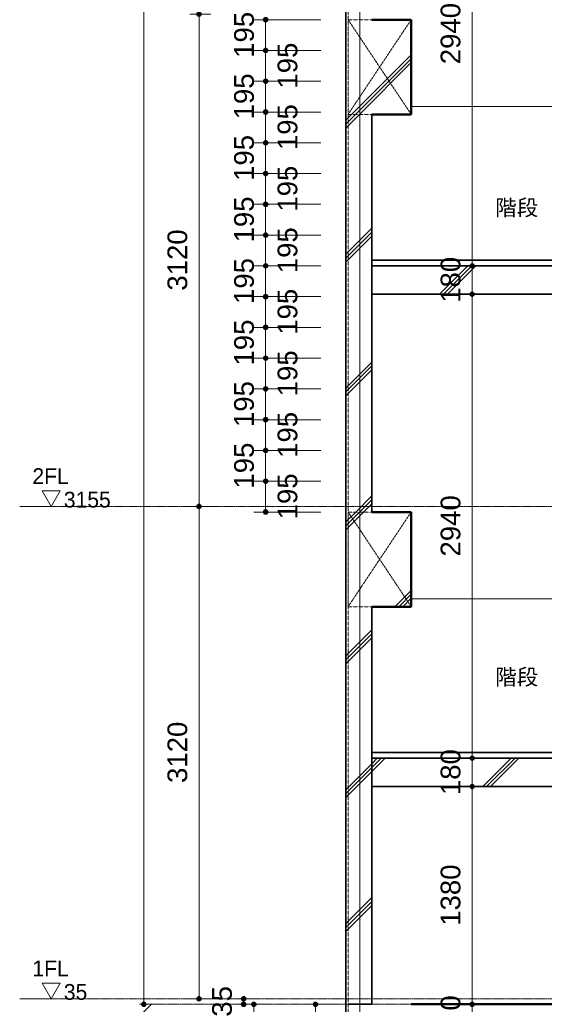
# Model space of a CAD drawing. Header units: millimetres. Extents: x -6159 to 97970, y -8550 to 14941.
# Tile 21 of 37: x 35156 to 38482, y 0 to 6240. Entities that reach past the tile are written whole.
import ezdxf

# ---------------------------------------------------------------- set-up
doc = ezdxf.new("R2010")
doc.units = ezdxf.units.MM
for name, pattern in [('1TS06', [31.5, 30, -0.75, 0, -0.75]), ('HA02', [2.25, 1.5, -0.75]), ('中心線', [13, 10, -1, 1, -1])]:
    doc.linetypes.add(name, pattern=pattern)
for name, color, linetype, lineweight in [('A-ANNO-DIMS', 211, 'Continuous', 9), ('A-ANNO-DIMS-50', 211, 'Continuous', 9), ('A-AREA-IDEN', 2, 'Continuous', 9), ('A-DETL-HDLN', 90, 'HA02', 18), ('A-FLOR', 192, 'Continuous', 18), ('A-FLOR-LEVL', 51, 'Continuous', 9), ('A-WALL', 113, 'Continuous', 18), ('A-WALL-PATT', 111, 'Continuous', 35), ('S-BEAM', 12, 'Continuous', 18), ('S-GRID', 1, 'Continuous', 9), ('S-STRS', 31, 'Continuous', 18)]:
    doc.layers.add(name, color=color, linetype=linetype, lineweight=lineweight)
doc.styles.add('Arial', font='arial.ttf', dxfattribs={"height": 125})
doc.styles.add('MS UI Gothic', font='MS UI Gothic.ttf', dxfattribs={"height": 100})
doc.dimstyles.new('点線_-_2_5_mm', dxfattribs={"dimscale": 304.8, "dimtxt": 127.532425, "dimasz": 0.328084, "dimexe": 0.246063, "dimexo": 0.246063, "dimgap": 0.123031, "dimtad": 1, "dimdec": 1, "dimrnd": 0.1, "dimdsep": 46, "dimtxsty": 'Arial', "dimblk1": 'DOTSMALL', "dimblk2": 'DOTSMALL', "dimsah": 1, "dimcen": 0.09, "dimazin": 0, "dimtfac": 1, "dimtdec": 4, "dimtix": 1, "dimtmove": 0, "dimatfit": 3, "dimfxl": 1, "dimtvp": 1, "dimtolj": 1, "dimtzin": 0, "dimarcsym": 2})
doc.dimstyles.new('点線_-_2_5_mm_2_1', dxfattribs={"dimscale": 304.8, "dimtxt": 127.532425, "dimasz": 0.328084, "dimexe": 0.246063, "dimexo": 0.0625, "dimgap": 0.123031, "dimtad": 1, "dimdec": 1, "dimrnd": 0.1, "dimdsep": 46, "dimtxsty": 'Arial', "dimblk1": 'DOTSMALL', "dimblk2": 'DOTSMALL', "dimsah": 1, "dimcen": 0.09, "dimazin": 0, "dimtfac": 1, "dimtdec": 4, "dimtix": 1, "dimtmove": 0, "dimatfit": 3, "dimfxl": 1.148294, "dimfxlon": 1, "dimtvp": 1, "dimtolj": 1, "dimtzin": 0, "dimarcsym": 2})
doc.dimstyles.new('点線_-_2_5_mm_2_2', dxfattribs={"dimscale": 304.8, "dimtxt": 127.532425, "dimasz": 0.328084, "dimexe": 0.246063, "dimexo": 0.0625, "dimgap": 0.123031, "dimtad": 1, "dimdec": 1, "dimrnd": 0.1, "dimdsep": 46, "dimtxsty": 'Arial', "dimblk1": 'DOTSMALL', "dimblk2": 'DOTSMALL', "dimsah": 1, "dimcen": 0.09, "dimazin": 0, "dimtfac": 1, "dimtdec": 4, "dimtix": 1, "dimtmove": 2, "dimatfit": 3, "dimfxl": 1.148294, "dimfxlon": 1, "dimtvp": 1, "dimtolj": 1, "dimtzin": 0, "dimarcsym": 2})
pattern_1 = [(45, (42641.66, 5905), (-424.264, 424.264), []), (45, (42666.66, 5905), (-424.264, 424.264), []), (45, (42616.66, 5905), (-424.264, 424.264), [])]

# ---------------------------------------------------------------- blocks, each defined once
blk = doc.blocks.new('レベル - レベル記号 - 白-91254-断面図 A')
at = {"layer": 'A-FLOR-LEVL'}
for p, q in [((-5664.2, 35), (-5721.9, 135)), ((-5606.5, 135), (-5721.9, 135)), ((-5664.2, 35), (-5606.5, 135)), ((-5864.2, 35), (-5664.2, 35))]:
    blk.add_line(p, q, dxfattribs=at)
blk = doc.blocks.new('DIMBLOCK192-断面図 A')
at = {"layer": 'A-ANNO-DIMS-50', "lineweight": 35}
h = blk.add_hatch(color=256, dxfattribs=at)
edge = h.paths.add_edge_path()
edge.add_arc((36575.6, 35), 12.5, 0, 360)
h = blk.add_hatch(color=256, dxfattribs=at)
edge = h.paths.add_edge_path()
edge.add_arc((36575.6, 0), 12.5, 0, 360)
at = {"layer": 'A-ANNO-DIMS-50'}
for p, q in [((36575.6, 35), (36518.3, 35)), ((36575.6, 0), (36518.3, 0)), ((36575.6, 35), (36575.6, 0)), ((36575.6, 35), (36650.6, 35)), ((36575.6, 0), (36650.6, 0))]:
    blk.add_line(p, q, dxfattribs=at)
at = {"layer": 'A-ANNO-DIMS-50', "lineweight": 35}
for centre in [(36575.6, 35), (36575.6, 0)]:
    blk.add_circle(centre, 12.5, dxfattribs=at)
at = {"layer": 'A-ANNO-DIMS-50', "color": 0, "insert": (36375.9, -78.6), "char_height": 125, "width": 230.736, "attachment_point": 1, "rotation": 90, "line_spacing_factor": 0.941778, "style": 'Arial'}
blk.add_mtext('35', dxfattribs=at)
blk = doc.blocks.new('_DotSmall')
at = {"color": 0, "linetype": 'ByBlock', "const_width": 0.5}
blk.add_lwpolyline([(-0.0625, 0, 1), (0.0625, 0, 1)], format="xyb", close=True, dxfattribs=at)
blk = doc.blocks.new('DIMBLOCK196-断面図 A')
at = {"layer": 'A-ANNO-DIMS-50', "lineweight": 35}
h = blk.add_hatch(color=256, dxfattribs=at)
edge = h.paths.add_edge_path()
edge.add_arc((36292.7, 6275), 12.5, 0, 360)
h = blk.add_hatch(color=256, dxfattribs=at)
edge = h.paths.add_edge_path()
edge.add_arc((36292.7, 3155), 12.5, 0, 360)
at = {"layer": 'A-ANNO-DIMS-50'}
for p, q in [((36292.7, 6275), (36235.4, 6275)), ((36292.7, 6275), (36292.7, 3155)), ((36292.7, 6275), (36367.7, 6275)), ((36292.7, 3155), (36235.4, 3155)), ((36292.7, 3155), (36367.7, 3155))]:
    blk.add_line(p, q, dxfattribs=at)
at = {"layer": 'A-ANNO-DIMS-50', "lineweight": 35}
for centre in [(36292.7, 6275), (36292.7, 3155)]:
    blk.add_circle(centre, 12.5, dxfattribs=at)
at = {"layer": 'A-ANNO-DIMS-50', "color": 0, "insert": (36092.9, 4522.7), "char_height": 125, "width": 461.471, "attachment_point": 1, "rotation": 90, "line_spacing_factor": 0.941778, "style": 'Arial'}
blk.add_mtext('3120', dxfattribs=at)
blk = doc.blocks.new('DIMBLOCK197-断面図 A')
at = {"layer": 'A-ANNO-DIMS-50', "lineweight": 35}
h = blk.add_hatch(color=256, dxfattribs=at)
edge = h.paths.add_edge_path()
edge.add_arc((36292.7, 3155), 12.5, 0, 360)
h = blk.add_hatch(color=256, dxfattribs=at)
edge = h.paths.add_edge_path()
edge.add_arc((36292.7, 35), 12.5, 0, 360)
at = {"layer": 'A-ANNO-DIMS-50'}
for p, q in [((36292.7, 3155), (36235.4, 3155)), ((36292.7, 3155), (36292.7, 35)), ((36292.7, 3155), (36367.7, 3155)), ((36292.7, 35), (36235.4, 35)), ((36292.7, 35), (36367.7, 35))]:
    blk.add_line(p, q, dxfattribs=at)
at = {"layer": 'A-ANNO-DIMS-50', "lineweight": 35}
for centre in [(36292.7, 3155), (36292.7, 35)]:
    blk.add_circle(centre, 12.5, dxfattribs=at)
at = {"layer": 'A-ANNO-DIMS-50', "color": 0, "insert": (36092.9, 1402.7), "char_height": 125, "width": 461.471, "attachment_point": 1, "rotation": 90, "line_spacing_factor": 0.941778, "style": 'Arial'}
blk.add_mtext('3120', dxfattribs=at)
blk = doc.blocks.new('DIMBLOCK199-断面図 A')
at = {"layer": 'A-ANNO-DIMS-50', "lineweight": 35}
h = blk.add_hatch(color=256, dxfattribs=at)
edge = h.paths.add_edge_path()
edge.add_arc((35942.7, 13210), 12.5, 0, 360)
h = blk.add_hatch(color=256, dxfattribs=at)
edge = h.paths.add_edge_path()
edge.add_arc((35942.7, 0), 12.5, 0, 360)
at = {"layer": 'A-ANNO-DIMS-50'}
for p, q in [((35942.7, 13210), (35885.4, 13210)), ((35942.7, 13210), (35942.7, 0)), ((35942.7, 13210), (36017.7, 13210)), ((35942.7, 0), (35915.7, 0)), ((35942.7, 0), (36017.7, 0))]:
    blk.add_line(p, q, dxfattribs=at)
at = {"layer": 'A-ANNO-DIMS-50', "lineweight": 35}
for centre in [(35942.7, 13210), (35942.7, 0)]:
    blk.add_circle(centre, 12.5, dxfattribs=at)
at = {"layer": 'A-ANNO-DIMS-50', "color": 0, "insert": (35742.9, 6364.7), "char_height": 125, "width": 576.839, "attachment_point": 1, "rotation": 90, "line_spacing_factor": 0.941778, "style": 'Arial'}
blk.add_mtext('13210', dxfattribs=at)
blk = doc.blocks.new('DIMBLOCK203-断面図 A')
at = {"layer": 'A-ANNO-DIMS-50', "lineweight": 35}
h = blk.add_hatch(color=256, dxfattribs=at)
edge = h.paths.add_edge_path()
edge.add_arc((37031.8, 0), 12.5, 0, 360)
h = blk.add_hatch(color=256, dxfattribs=at)
edge = h.paths.add_edge_path()
edge.add_arc((37031.8, -1400), 12.5, 0, 360)
at = {"layer": 'A-ANNO-DIMS-50'}
for p, q in [((37031.8, 0), (36956.8, 0)), ((37031.8, 0), (37031.8, -1400)), ((37031.8, 0), (37163.2, 0)), ((37031.8, -1400), (36956.8, -1400)), ((37031.8, -1400), (37163.2, -1400))]:
    blk.add_line(p, q, dxfattribs=at)
at = {"layer": 'A-ANNO-DIMS-50', "lineweight": 35}
for centre in [(37031.8, 0), (37031.8, -1400)]:
    blk.add_circle(centre, 12.5, dxfattribs=at)
at = {"layer": 'A-ANNO-DIMS-50', "color": 0, "insert": (36832, -892.3), "char_height": 125, "width": 461.471, "attachment_point": 1, "rotation": 90, "line_spacing_factor": 0.941778, "style": 'Arial'}
blk.add_mtext('1400', dxfattribs=at)
blk = doc.blocks.new('DIMBLOCK205-断面図 A')
at = {"layer": 'A-ANNO-DIMS-50', "lineweight": 35}
h = blk.add_hatch(color=256, dxfattribs=at)
edge = h.paths.add_edge_path()
edge.add_arc((36640.9, 0), 12.5, 0, 360)
h = blk.add_hatch(color=256, dxfattribs=at)
edge = h.paths.add_edge_path()
edge.add_arc((36640.9, -1000), 12.5, 0, 360)
at = {"layer": 'A-ANNO-DIMS-50'}
for p, q in [((36640.9, 0), (36583.6, 0)), ((36640.9, 0), (36640.9, -1000)), ((36640.9, 0), (36715.9, 0)), ((36640.9, -1000), (36565.9, -1000)), ((36640.9, -1000), (36713.2, -1000))]:
    blk.add_line(p, q, dxfattribs=at)
at = {"layer": 'A-ANNO-DIMS-50', "lineweight": 35}
for centre in [(36640.9, 0), (36640.9, -1000)]:
    blk.add_circle(centre, 12.5, dxfattribs=at)
at = {"layer": 'A-ANNO-DIMS-50', "color": 0, "insert": (36441.1, -692.3), "char_height": 125, "width": 461.471, "attachment_point": 1, "rotation": 90, "line_spacing_factor": 0.941778, "style": 'Arial'}
blk.add_mtext('1000', dxfattribs=at)
blk = doc.blocks.new('DIMBLOCK211-断面図 A')
at = {"layer": 'A-ANNO-DIMS-50', "lineweight": 35}
h = blk.add_hatch(color=256, dxfattribs=at)
edge = h.paths.add_edge_path()
edge.add_arc((38024.6, 7620), 12.5, 0, 360)
h = blk.add_hatch(color=256, dxfattribs=at)
edge = h.paths.add_edge_path()
edge.add_arc((38024.6, 4680), 12.5, 0, 360)
at = {"layer": 'A-ANNO-DIMS-50'}
for p, q in [((38024.6, 7620), (37967.3, 7620)), ((38024.6, 7620), (38024.6, 4680)), ((38024.6, 7620), (38099.6, 7620)), ((38024.6, 4680), (37967.3, 4680)), ((38024.6, 4680), (38099.6, 4680))]:
    blk.add_line(p, q, dxfattribs=at)
at = {"layer": 'A-ANNO-DIMS-50', "lineweight": 35}
for centre in [(38024.6, 7620), (38024.6, 4680)]:
    blk.add_circle(centre, 12.5, dxfattribs=at)
at = {"layer": 'A-ANNO-DIMS-50', "color": 0, "insert": (37824.8, 5957.7), "char_height": 125, "width": 461.471, "attachment_point": 1, "rotation": 90, "line_spacing_factor": 0.941778, "style": 'Arial'}
blk.add_mtext('2940', dxfattribs=at)
blk = doc.blocks.new('DIMBLOCK212-断面図 A')
at = {"layer": 'A-ANNO-DIMS-50', "lineweight": 35}
h = blk.add_hatch(color=256, dxfattribs=at)
edge = h.paths.add_edge_path()
edge.add_arc((38024.6, 4680), 12.5, 0, 360)
h = blk.add_hatch(color=256, dxfattribs=at)
edge = h.paths.add_edge_path()
edge.add_arc((38024.6, 4500), 12.5, 0, 360)
at = {"layer": 'A-ANNO-DIMS-50'}
for p, q in [((38024.6, 4680), (37967.3, 4680)), ((38024.6, 4680), (38024.6, 4500)), ((38024.6, 4680), (38099.6, 4680)), ((38024.6, 4500), (37967.3, 4500)), ((38024.6, 4500), (38099.6, 4500))]:
    blk.add_line(p, q, dxfattribs=at)
at = {"layer": 'A-ANNO-DIMS-50', "lineweight": 35}
for centre in [(38024.6, 4680), (38024.6, 4500)]:
    blk.add_circle(centre, 12.5, dxfattribs=at)
at = {"layer": 'A-ANNO-DIMS-50', "color": 0, "insert": (37824.8, 4445.8), "char_height": 125, "width": 346.103, "attachment_point": 1, "rotation": 90, "line_spacing_factor": 0.941778, "style": 'Arial'}
blk.add_mtext('180', dxfattribs=at)
blk = doc.blocks.new('DIMBLOCK213-断面図 A')
at = {"layer": 'A-ANNO-DIMS-50', "lineweight": 35}
h = blk.add_hatch(color=256, dxfattribs=at)
edge = h.paths.add_edge_path()
edge.add_arc((38024.6, 4500), 12.5, 0, 360)
h = blk.add_hatch(color=256, dxfattribs=at)
edge = h.paths.add_edge_path()
edge.add_arc((38024.6, 1560), 12.5, 0, 360)
at = {"layer": 'A-ANNO-DIMS-50'}
for p, q in [((38024.6, 4500), (37967.3, 4500)), ((38024.6, 4500), (38024.6, 1560)), ((38024.6, 4500), (38099.6, 4500)), ((38024.6, 1560), (37967.3, 1560)), ((38024.6, 1560), (38099.6, 1560))]:
    blk.add_line(p, q, dxfattribs=at)
at = {"layer": 'A-ANNO-DIMS-50', "lineweight": 35}
for centre in [(38024.6, 4500), (38024.6, 1560)]:
    blk.add_circle(centre, 12.5, dxfattribs=at)
at = {"layer": 'A-ANNO-DIMS-50', "color": 0, "insert": (37824.8, 2837.7), "char_height": 125, "width": 461.471, "attachment_point": 1, "rotation": 90, "line_spacing_factor": 0.941778, "style": 'Arial'}
blk.add_mtext('2940', dxfattribs=at)
blk = doc.blocks.new('DIMBLOCK214-断面図 A')
at = {"layer": 'A-ANNO-DIMS-50', "lineweight": 35}
h = blk.add_hatch(color=256, dxfattribs=at)
edge = h.paths.add_edge_path()
edge.add_arc((38024.6, 1560), 12.5, 0, 360)
h = blk.add_hatch(color=256, dxfattribs=at)
edge = h.paths.add_edge_path()
edge.add_arc((38024.6, 1380), 12.5, 0, 360)
at = {"layer": 'A-ANNO-DIMS-50'}
for p, q in [((38024.6, 1560), (37967.3, 1560)), ((38024.6, 1560), (38024.6, 1380)), ((38024.6, 1560), (38099.6, 1560)), ((38024.6, 1380), (37967.3, 1380)), ((38024.6, 1380), (38099.6, 1380))]:
    blk.add_line(p, q, dxfattribs=at)
at = {"layer": 'A-ANNO-DIMS-50', "lineweight": 35}
for centre in [(38024.6, 1560), (38024.6, 1380)]:
    blk.add_circle(centre, 12.5, dxfattribs=at)
at = {"layer": 'A-ANNO-DIMS-50', "color": 0, "insert": (37824.8, 1325.8), "char_height": 125, "width": 346.103, "attachment_point": 1, "rotation": 90, "line_spacing_factor": 0.941778, "style": 'Arial'}
blk.add_mtext('180', dxfattribs=at)
blk = doc.blocks.new('DIMBLOCK215-断面図 A')
at = {"layer": 'A-ANNO-DIMS-50', "lineweight": 35}
h = blk.add_hatch(color=256, dxfattribs=at)
edge = h.paths.add_edge_path()
edge.add_arc((38024.6, 1380), 12.5, 0, 360)
h = blk.add_hatch(color=256, dxfattribs=at)
edge = h.paths.add_edge_path()
edge.add_arc((38024.6, 0), 12.5, 0, 360)
at = {"layer": 'A-ANNO-DIMS-50'}
for p, q in [((38024.6, 1380), (37967.3, 1380)), ((38024.6, 1380), (38024.6, 0)), ((38024.6, 1380), (38099.6, 1380)), ((38024.6, 0), (37967.3, 0)), ((38024.6, 0), (38099.6, 0))]:
    blk.add_line(p, q, dxfattribs=at)
at = {"layer": 'A-ANNO-DIMS-50', "lineweight": 35}
for centre in [(38024.6, 1380), (38024.6, 0)]:
    blk.add_circle(centre, 12.5, dxfattribs=at)
at = {"layer": 'A-ANNO-DIMS-50', "color": 0, "insert": (37824.8, 497.7), "char_height": 125, "width": 461.471, "attachment_point": 1, "rotation": 90, "line_spacing_factor": 0.941778, "style": 'Arial'}
blk.add_mtext('1380', dxfattribs=at)
blk = doc.blocks.new('DIMBLOCK216-断面図 A')
at = {"layer": 'A-ANNO-DIMS-50', "lineweight": 35}
h = blk.add_hatch(color=256, dxfattribs=at)
edge = h.paths.add_edge_path()
edge.add_arc((38024.6, 0), 12.5, 0, 360)
h = blk.add_hatch(color=256, dxfattribs=at)
edge = h.paths.add_edge_path()
edge.add_arc((38024.6, -180), 12.5, 0, 360)
at = {"layer": 'A-ANNO-DIMS-50'}
for p, q in [((38024.6, 0), (37967.3, 0)), ((38024.6, 0), (38024.6, -180)), ((38024.6, 0), (38099.6, 0)), ((38024.6, -180), (37967.3, -180)), ((38024.6, -180), (38099.6, -180))]:
    blk.add_line(p, q, dxfattribs=at)
at = {"layer": 'A-ANNO-DIMS-50', "lineweight": 35}
for centre in [(38024.6, 0), (38024.6, -180)]:
    blk.add_circle(centre, 12.5, dxfattribs=at)
at = {"layer": 'A-ANNO-DIMS-50', "color": 0, "insert": (37824.8, -234.2), "char_height": 125, "width": 346.103, "attachment_point": 1, "rotation": 90, "line_spacing_factor": 0.941778, "style": 'Arial'}
blk.add_mtext('180', dxfattribs=at)
blk = doc.blocks.new('DIMBLOCK248-断面図 A')
at = {"layer": 'A-ANNO-DIMS-50', "lineweight": 35}
h = blk.add_hatch(color=256, dxfattribs=at)
edge = h.paths.add_edge_path()
edge.add_arc((36715.2, 6240), 12.5, 0, 360)
h = blk.add_hatch(color=256, dxfattribs=at)
edge = h.paths.add_edge_path()
edge.add_arc((36715.2, 6045), 12.5, 0, 360)
at = {"layer": 'A-ANNO-DIMS-50'}
for p, q in [((36715.2, 6240), (36640.2, 6240)), ((36715.2, 6240), (36715.2, 6045)), ((36715.2, 6240), (37065.2, 6240)), ((36715.2, 6045), (36640.2, 6045)), ((36715.2, 6045), (37065.2, 6045))]:
    blk.add_line(p, q, dxfattribs=at)
at = {"layer": 'A-ANNO-DIMS-50', "lineweight": 35}
for centre in [(36715.2, 6240), (36715.2, 6045)]:
    blk.add_circle(centre, 12.5, dxfattribs=at)
at = {"layer": 'A-ANNO-DIMS-50', "color": 0, "insert": (36515.4, 5998.3), "char_height": 125, "width": 346.103, "attachment_point": 1, "rotation": 90, "line_spacing_factor": 0.941778, "style": 'Arial'}
blk.add_mtext('195', dxfattribs=at)
blk = doc.blocks.new('DIMBLOCK249-断面図 A')
at = {"layer": 'A-ANNO-DIMS-50', "lineweight": 35}
h = blk.add_hatch(color=256, dxfattribs=at)
edge = h.paths.add_edge_path()
edge.add_arc((36715.2, 6045), 12.5, 0, 360)
h = blk.add_hatch(color=256, dxfattribs=at)
edge = h.paths.add_edge_path()
edge.add_arc((36715.2, 5850), 12.5, 0, 360)
at = {"layer": 'A-ANNO-DIMS-50'}
for p, q in [((36715.2, 6045), (36640.2, 6045)), ((36715.2, 6045), (36715.2, 5850)), ((36715.2, 6045), (37065.2, 6045)), ((36715.2, 5850), (36640.2, 5850)), ((36715.2, 5850), (37065.2, 5850))]:
    blk.add_line(p, q, dxfattribs=at)
at = {"layer": 'A-ANNO-DIMS-50', "lineweight": 35}
for centre in [(36715.2, 6045), (36715.2, 5850)]:
    blk.add_circle(centre, 12.5, dxfattribs=at)
at = {"layer": 'A-ANNO-DIMS-50', "color": 0, "insert": (36791.1, 5803.3), "char_height": 125, "width": 346.103, "attachment_point": 1, "rotation": 90, "line_spacing_factor": 0.941778, "style": 'Arial'}
blk.add_mtext('195', dxfattribs=at)
blk = doc.blocks.new('DIMBLOCK250-断面図 A')
at = {"layer": 'A-ANNO-DIMS-50', "lineweight": 35}
h = blk.add_hatch(color=256, dxfattribs=at)
edge = h.paths.add_edge_path()
edge.add_arc((36715.2, 5850), 12.5, 0, 360)
h = blk.add_hatch(color=256, dxfattribs=at)
edge = h.paths.add_edge_path()
edge.add_arc((36715.2, 5655), 12.5, 0, 360)
at = {"layer": 'A-ANNO-DIMS-50'}
for p, q in [((36715.2, 5850), (36640.2, 5850)), ((36715.2, 5850), (36715.2, 5655)), ((36715.2, 5850), (37065.2, 5850)), ((36715.2, 5655), (36640.2, 5655)), ((36715.2, 5655), (37065.2, 5655))]:
    blk.add_line(p, q, dxfattribs=at)
at = {"layer": 'A-ANNO-DIMS-50', "lineweight": 35}
for centre in [(36715.2, 5850), (36715.2, 5655)]:
    blk.add_circle(centre, 12.5, dxfattribs=at)
at = {"layer": 'A-ANNO-DIMS-50', "color": 0, "insert": (36515.4, 5608.3), "char_height": 125, "width": 346.103, "attachment_point": 1, "rotation": 90, "line_spacing_factor": 0.941778, "style": 'Arial'}
blk.add_mtext('195', dxfattribs=at)
blk = doc.blocks.new('DIMBLOCK251-断面図 A')
at = {"layer": 'A-ANNO-DIMS-50', "lineweight": 35}
h = blk.add_hatch(color=256, dxfattribs=at)
edge = h.paths.add_edge_path()
edge.add_arc((36715.2, 5655), 12.5, 0, 360)
h = blk.add_hatch(color=256, dxfattribs=at)
edge = h.paths.add_edge_path()
edge.add_arc((36715.2, 5460), 12.5, 0, 360)
at = {"layer": 'A-ANNO-DIMS-50'}
for p, q in [((36715.2, 5655), (36640.2, 5655)), ((36715.2, 5655), (36715.2, 5460)), ((36715.2, 5655), (37065.2, 5655)), ((36715.2, 5460), (36640.2, 5460)), ((36715.2, 5460), (37065.2, 5460))]:
    blk.add_line(p, q, dxfattribs=at)
at = {"layer": 'A-ANNO-DIMS-50', "lineweight": 35}
for centre in [(36715.2, 5655), (36715.2, 5460)]:
    blk.add_circle(centre, 12.5, dxfattribs=at)
at = {"layer": 'A-ANNO-DIMS-50', "color": 0, "insert": (36791.1, 5413.3), "char_height": 125, "width": 346.103, "attachment_point": 1, "rotation": 90, "line_spacing_factor": 0.941778, "style": 'Arial'}
blk.add_mtext('195', dxfattribs=at)
blk = doc.blocks.new('DIMBLOCK252-断面図 A')
at = {"layer": 'A-ANNO-DIMS-50', "lineweight": 35}
h = blk.add_hatch(color=256, dxfattribs=at)
edge = h.paths.add_edge_path()
edge.add_arc((36715.2, 5460), 12.5, 0, 360)
h = blk.add_hatch(color=256, dxfattribs=at)
edge = h.paths.add_edge_path()
edge.add_arc((36715.2, 5265), 12.5, 0, 360)
at = {"layer": 'A-ANNO-DIMS-50'}
for p, q in [((36715.2, 5460), (36640.2, 5460)), ((36715.2, 5460), (36715.2, 5265)), ((36715.2, 5460), (37065.2, 5460)), ((36715.2, 5265), (36640.2, 5265)), ((36715.2, 5265), (37065.2, 5265))]:
    blk.add_line(p, q, dxfattribs=at)
at = {"layer": 'A-ANNO-DIMS-50', "lineweight": 35}
for centre in [(36715.2, 5460), (36715.2, 5265)]:
    blk.add_circle(centre, 12.5, dxfattribs=at)
at = {"layer": 'A-ANNO-DIMS-50', "color": 0, "insert": (36515.4, 5218.3), "char_height": 125, "width": 346.103, "attachment_point": 1, "rotation": 90, "line_spacing_factor": 0.941778, "style": 'Arial'}
blk.add_mtext('195', dxfattribs=at)
blk = doc.blocks.new('DIMBLOCK253-断面図 A')
at = {"layer": 'A-ANNO-DIMS-50', "lineweight": 35}
h = blk.add_hatch(color=256, dxfattribs=at)
edge = h.paths.add_edge_path()
edge.add_arc((36715.2, 5265), 12.5, 0, 360)
h = blk.add_hatch(color=256, dxfattribs=at)
edge = h.paths.add_edge_path()
edge.add_arc((36715.2, 5070), 12.5, 0, 360)
at = {"layer": 'A-ANNO-DIMS-50'}
for p, q in [((36715.2, 5265), (36640.2, 5265)), ((36715.2, 5265), (36715.2, 5070)), ((36715.2, 5265), (37065.2, 5265)), ((36715.2, 5070), (36640.2, 5070)), ((36715.2, 5070), (37065.2, 5070))]:
    blk.add_line(p, q, dxfattribs=at)
at = {"layer": 'A-ANNO-DIMS-50', "lineweight": 35}
for centre in [(36715.2, 5265), (36715.2, 5070)]:
    blk.add_circle(centre, 12.5, dxfattribs=at)
at = {"layer": 'A-ANNO-DIMS-50', "color": 0, "insert": (36791.1, 5023.3), "char_height": 125, "width": 346.103, "attachment_point": 1, "rotation": 90, "line_spacing_factor": 0.941778, "style": 'Arial'}
blk.add_mtext('195', dxfattribs=at)
blk = doc.blocks.new('DIMBLOCK254-断面図 A')
at = {"layer": 'A-ANNO-DIMS-50', "lineweight": 35}
h = blk.add_hatch(color=256, dxfattribs=at)
edge = h.paths.add_edge_path()
edge.add_arc((36715.2, 5070), 12.5, 0, 360)
h = blk.add_hatch(color=256, dxfattribs=at)
edge = h.paths.add_edge_path()
edge.add_arc((36715.2, 4875), 12.5, 0, 360)
at = {"layer": 'A-ANNO-DIMS-50'}
for p, q in [((36715.2, 5070), (36640.2, 5070)), ((36715.2, 5070), (36715.2, 4875)), ((36715.2, 5070), (37065.2, 5070)), ((36715.2, 4875), (36640.2, 4875)), ((36715.2, 4875), (37065.2, 4875))]:
    blk.add_line(p, q, dxfattribs=at)
at = {"layer": 'A-ANNO-DIMS-50', "lineweight": 35}
for centre in [(36715.2, 5070), (36715.2, 4875)]:
    blk.add_circle(centre, 12.5, dxfattribs=at)
at = {"layer": 'A-ANNO-DIMS-50', "color": 0, "insert": (36515.4, 4828.3), "char_height": 125, "width": 346.103, "attachment_point": 1, "rotation": 90, "line_spacing_factor": 0.941778, "style": 'Arial'}
blk.add_mtext('195', dxfattribs=at)
blk = doc.blocks.new('DIMBLOCK255-断面図 A')
at = {"layer": 'A-ANNO-DIMS-50', "lineweight": 35}
h = blk.add_hatch(color=256, dxfattribs=at)
edge = h.paths.add_edge_path()
edge.add_arc((36715.2, 4875), 12.5, 0, 360)
h = blk.add_hatch(color=256, dxfattribs=at)
edge = h.paths.add_edge_path()
edge.add_arc((36715.2, 4680), 12.5, 0, 360)
at = {"layer": 'A-ANNO-DIMS-50'}
for p, q in [((36715.2, 4875), (36640.2, 4875)), ((36715.2, 4875), (36715.2, 4680)), ((36715.2, 4875), (37065.2, 4875)), ((36715.2, 4680), (36640.2, 4680)), ((36715.2, 4680), (37065.2, 4680))]:
    blk.add_line(p, q, dxfattribs=at)
at = {"layer": 'A-ANNO-DIMS-50', "lineweight": 35}
for centre in [(36715.2, 4875), (36715.2, 4680)]:
    blk.add_circle(centre, 12.5, dxfattribs=at)
at = {"layer": 'A-ANNO-DIMS-50', "color": 0, "insert": (36791.1, 4633.3), "char_height": 125, "width": 346.103, "attachment_point": 1, "rotation": 90, "line_spacing_factor": 0.941778, "style": 'Arial'}
blk.add_mtext('195', dxfattribs=at)
blk = doc.blocks.new('DIMBLOCK256-断面図 A')
at = {"layer": 'A-ANNO-DIMS-50', "lineweight": 35}
h = blk.add_hatch(color=256, dxfattribs=at)
edge = h.paths.add_edge_path()
edge.add_arc((36715.2, 4680), 12.5, 0, 360)
h = blk.add_hatch(color=256, dxfattribs=at)
edge = h.paths.add_edge_path()
edge.add_arc((36715.2, 4485), 12.5, 0, 360)
at = {"layer": 'A-ANNO-DIMS-50'}
for p, q in [((36715.2, 4680), (36640.2, 4680)), ((36715.2, 4680), (36715.2, 4485)), ((36715.2, 4680), (37065.2, 4680)), ((36715.2, 4485), (36640.2, 4485)), ((36715.2, 4485), (37065.2, 4485))]:
    blk.add_line(p, q, dxfattribs=at)
at = {"layer": 'A-ANNO-DIMS-50', "lineweight": 35}
for centre in [(36715.2, 4680), (36715.2, 4485)]:
    blk.add_circle(centre, 12.5, dxfattribs=at)
at = {"layer": 'A-ANNO-DIMS-50', "color": 0, "insert": (36515.4, 4438.3), "char_height": 125, "width": 346.103, "attachment_point": 1, "rotation": 90, "line_spacing_factor": 0.941778, "style": 'Arial'}
blk.add_mtext('195', dxfattribs=at)
blk = doc.blocks.new('DIMBLOCK257-断面図 A')
at = {"layer": 'A-ANNO-DIMS-50', "lineweight": 35}
h = blk.add_hatch(color=256, dxfattribs=at)
edge = h.paths.add_edge_path()
edge.add_arc((36715.2, 4485), 12.5, 0, 360)
h = blk.add_hatch(color=256, dxfattribs=at)
edge = h.paths.add_edge_path()
edge.add_arc((36715.2, 4290), 12.5, 0, 360)
at = {"layer": 'A-ANNO-DIMS-50'}
for p, q in [((36715.2, 4485), (36640.2, 4485)), ((36715.2, 4485), (36715.2, 4290)), ((36715.2, 4485), (37065.2, 4485)), ((36715.2, 4290), (36640.2, 4290)), ((36715.2, 4290), (37065.2, 4290))]:
    blk.add_line(p, q, dxfattribs=at)
at = {"layer": 'A-ANNO-DIMS-50', "lineweight": 35}
for centre in [(36715.2, 4485), (36715.2, 4290)]:
    blk.add_circle(centre, 12.5, dxfattribs=at)
at = {"layer": 'A-ANNO-DIMS-50', "color": 0, "insert": (36791.1, 4243.3), "char_height": 125, "width": 346.103, "attachment_point": 1, "rotation": 90, "line_spacing_factor": 0.941778, "style": 'Arial'}
blk.add_mtext('195', dxfattribs=at)
blk = doc.blocks.new('DIMBLOCK258-断面図 A')
at = {"layer": 'A-ANNO-DIMS-50', "lineweight": 35}
h = blk.add_hatch(color=256, dxfattribs=at)
edge = h.paths.add_edge_path()
edge.add_arc((36715.2, 4290), 12.5, 0, 360)
h = blk.add_hatch(color=256, dxfattribs=at)
edge = h.paths.add_edge_path()
edge.add_arc((36715.2, 4095), 12.5, 0, 360)
at = {"layer": 'A-ANNO-DIMS-50'}
for p, q in [((36715.2, 4290), (36640.2, 4290)), ((36715.2, 4290), (36715.2, 4095)), ((36715.2, 4290), (37065.2, 4290)), ((36715.2, 4095), (36640.2, 4095)), ((36715.2, 4095), (37065.2, 4095))]:
    blk.add_line(p, q, dxfattribs=at)
at = {"layer": 'A-ANNO-DIMS-50', "lineweight": 35}
for centre in [(36715.2, 4290), (36715.2, 4095)]:
    blk.add_circle(centre, 12.5, dxfattribs=at)
at = {"layer": 'A-ANNO-DIMS-50', "color": 0, "insert": (36515.4, 4048.3), "char_height": 125, "width": 346.103, "attachment_point": 1, "rotation": 90, "line_spacing_factor": 0.941778, "style": 'Arial'}
blk.add_mtext('195', dxfattribs=at)
blk = doc.blocks.new('DIMBLOCK259-断面図 A')
at = {"layer": 'A-ANNO-DIMS-50', "lineweight": 35}
h = blk.add_hatch(color=256, dxfattribs=at)
edge = h.paths.add_edge_path()
edge.add_arc((36715.2, 4095), 12.5, 0, 360)
h = blk.add_hatch(color=256, dxfattribs=at)
edge = h.paths.add_edge_path()
edge.add_arc((36715.2, 3900), 12.5, 0, 360)
at = {"layer": 'A-ANNO-DIMS-50'}
for p, q in [((36715.2, 4095), (36640.2, 4095)), ((36715.2, 4095), (36715.2, 3900)), ((36715.2, 4095), (37065.2, 4095)), ((36715.2, 3900), (36640.2, 3900)), ((36715.2, 3900), (37065.2, 3900))]:
    blk.add_line(p, q, dxfattribs=at)
at = {"layer": 'A-ANNO-DIMS-50', "lineweight": 35}
for centre in [(36715.2, 4095), (36715.2, 3900)]:
    blk.add_circle(centre, 12.5, dxfattribs=at)
at = {"layer": 'A-ANNO-DIMS-50', "color": 0, "insert": (36791.1, 3853.3), "char_height": 125, "width": 346.103, "attachment_point": 1, "rotation": 90, "line_spacing_factor": 0.941778, "style": 'Arial'}
blk.add_mtext('195', dxfattribs=at)
blk = doc.blocks.new('DIMBLOCK260-断面図 A')
at = {"layer": 'A-ANNO-DIMS-50', "lineweight": 35}
h = blk.add_hatch(color=256, dxfattribs=at)
edge = h.paths.add_edge_path()
edge.add_arc((36715.2, 3900), 12.5, 0, 360)
h = blk.add_hatch(color=256, dxfattribs=at)
edge = h.paths.add_edge_path()
edge.add_arc((36715.2, 3705), 12.5, 0, 360)
at = {"layer": 'A-ANNO-DIMS-50'}
for p, q in [((36715.2, 3900), (36640.2, 3900)), ((36715.2, 3900), (36715.2, 3705)), ((36715.2, 3900), (37065.2, 3900)), ((36715.2, 3705), (36640.2, 3705)), ((36715.2, 3705), (37065.2, 3705))]:
    blk.add_line(p, q, dxfattribs=at)
at = {"layer": 'A-ANNO-DIMS-50', "lineweight": 35}
for centre in [(36715.2, 3900), (36715.2, 3705)]:
    blk.add_circle(centre, 12.5, dxfattribs=at)
at = {"layer": 'A-ANNO-DIMS-50', "color": 0, "insert": (36515.4, 3658.3), "char_height": 125, "width": 346.103, "attachment_point": 1, "rotation": 90, "line_spacing_factor": 0.941778, "style": 'Arial'}
blk.add_mtext('195', dxfattribs=at)
blk = doc.blocks.new('DIMBLOCK261-断面図 A')
at = {"layer": 'A-ANNO-DIMS-50', "lineweight": 35}
h = blk.add_hatch(color=256, dxfattribs=at)
edge = h.paths.add_edge_path()
edge.add_arc((36715.2, 3705), 12.5, 0, 360)
h = blk.add_hatch(color=256, dxfattribs=at)
edge = h.paths.add_edge_path()
edge.add_arc((36715.2, 3510), 12.5, 0, 360)
at = {"layer": 'A-ANNO-DIMS-50'}
for p, q in [((36715.2, 3705), (36640.2, 3705)), ((36715.2, 3705), (36715.2, 3510)), ((36715.2, 3705), (37065.2, 3705)), ((36715.2, 3510), (36640.2, 3510)), ((36715.2, 3510), (37065.2, 3510))]:
    blk.add_line(p, q, dxfattribs=at)
at = {"layer": 'A-ANNO-DIMS-50', "lineweight": 35}
for centre in [(36715.2, 3705), (36715.2, 3510)]:
    blk.add_circle(centre, 12.5, dxfattribs=at)
at = {"layer": 'A-ANNO-DIMS-50', "color": 0, "insert": (36791.1, 3463.3), "char_height": 125, "width": 346.103, "attachment_point": 1, "rotation": 90, "line_spacing_factor": 0.941778, "style": 'Arial'}
blk.add_mtext('195', dxfattribs=at)
blk = doc.blocks.new('DIMBLOCK262-断面図 A')
at = {"layer": 'A-ANNO-DIMS-50', "lineweight": 35}
h = blk.add_hatch(color=256, dxfattribs=at)
edge = h.paths.add_edge_path()
edge.add_arc((36715.2, 3510), 12.5, 0, 360)
h = blk.add_hatch(color=256, dxfattribs=at)
edge = h.paths.add_edge_path()
edge.add_arc((36715.2, 3315), 12.5, 0, 360)
at = {"layer": 'A-ANNO-DIMS-50'}
for p, q in [((36715.2, 3510), (36640.2, 3510)), ((36715.2, 3510), (36715.2, 3315)), ((36715.2, 3510), (37065.2, 3510)), ((36715.2, 3315), (36640.2, 3315)), ((36715.2, 3315), (37065.2, 3315))]:
    blk.add_line(p, q, dxfattribs=at)
at = {"layer": 'A-ANNO-DIMS-50', "lineweight": 35}
for centre in [(36715.2, 3510), (36715.2, 3315)]:
    blk.add_circle(centre, 12.5, dxfattribs=at)
at = {"layer": 'A-ANNO-DIMS-50', "color": 0, "insert": (36515.4, 3268.3), "char_height": 125, "width": 346.103, "attachment_point": 1, "rotation": 90, "line_spacing_factor": 0.941778, "style": 'Arial'}
blk.add_mtext('195', dxfattribs=at)
blk = doc.blocks.new('DIMBLOCK263-断面図 A')
at = {"layer": 'A-ANNO-DIMS-50', "lineweight": 35}
h = blk.add_hatch(color=256, dxfattribs=at)
edge = h.paths.add_edge_path()
edge.add_arc((36715.2, 3315), 12.5, 0, 360)
h = blk.add_hatch(color=256, dxfattribs=at)
edge = h.paths.add_edge_path()
edge.add_arc((36715.2, 3120), 12.5, 0, 360)
at = {"layer": 'A-ANNO-DIMS-50'}
for p, q in [((36715.2, 3315), (36640.2, 3315)), ((36715.2, 3315), (36715.2, 3120)), ((36715.2, 3315), (37065.2, 3315)), ((36715.2, 3120), (36640.2, 3120)), ((36715.2, 3120), (37065.2, 3120))]:
    blk.add_line(p, q, dxfattribs=at)
at = {"layer": 'A-ANNO-DIMS-50', "lineweight": 35}
for centre in [(36715.2, 3315), (36715.2, 3120)]:
    blk.add_circle(centre, 12.5, dxfattribs=at)
at = {"layer": 'A-ANNO-DIMS-50', "color": 0, "insert": (36791.1, 3073.3), "char_height": 125, "width": 346.103, "attachment_point": 1, "rotation": 90, "line_spacing_factor": 0.941778, "style": 'Arial'}
blk.add_mtext('195', dxfattribs=at)

msp = doc.modelspace()

# ---------------------------------------------------------------- hatches: boundary and pattern name
at = {"layer": 'A-WALL-PATT', "lineweight": 18}
h = msp.add_hatch(dxfattribs=at)
h.set_pattern_fill('FP_6', color=256, style=0, pattern_type=2)
h.set_pattern_definition(pattern_1)
h.paths.add_polyline_path([(37238.16, 3120), (37238.16, 6240), (37223.16, 6240), (37223.16, 3120)])
h = msp.add_hatch(dxfattribs=at)
h.set_pattern_fill('FP_6', color=256, style=0, pattern_type=2)
h.set_pattern_definition(pattern_1)
h.paths.add_polyline_path([(37388.16, 3120), (37388.16, 5640), (37238.16, 5640), (37238.16, 3120)])
h = msp.add_hatch(dxfattribs=at)
h.set_pattern_fill('FP_6', color=256, style=0, pattern_type=2)
h.set_pattern_definition(pattern_1)
h.paths.add_polyline_path([(37238.16, 0), (37238.16, 3120), (37223.16, 3120), (37223.16, 0)])
h = msp.add_hatch(dxfattribs=at)
h.set_pattern_fill('FP_6', color=256, style=0, pattern_type=2)
h.set_pattern_definition(pattern_1)
h.paths.add_polyline_path([(37388.16, 0), (37388.16, 2520), (37238.16, 2520), (37238.16, 0)])
at = {"layer": 'S-BEAM'}
h = msp.add_hatch(dxfattribs=at)
h.set_pattern_fill('FP_6', color=256, style=0, pattern_type=2)
h.set_pattern_definition(pattern_1)
h.paths.add_polyline_path([(37238.16, 5640), (37638.16, 5640), (37638.16, 6240), (37238.16, 6240), (37238.16, 5918.2)])
h = msp.add_hatch(dxfattribs=at)
h.set_pattern_fill('FP_6', color=256, style=0, pattern_type=2)
h.set_pattern_definition(pattern_1)
h.paths.add_polyline_path([(37238.16, 2520), (37638.16, 2520), (37638.16, 3120), (37238.16, 3120)])
at = {"layer": 'S-STRS'}
h = msp.add_hatch(dxfattribs=at)
h.set_pattern_fill('FP_6', color=256, style=0, pattern_type=2)
h.set_pattern_definition(pattern_1)
h.paths.add_polyline_path([(38990, 4500), (38990, 4680), (37388.16, 4680), (37388.16, 4500), (38284.96, 4500)])
h = msp.add_hatch(dxfattribs=at)
h.set_pattern_fill('FP_6', color=256, style=0, pattern_type=2)
h.set_pattern_definition(pattern_1)
h.paths.add_polyline_path([(38990, 1380), (38990, 1560), (37388.16, 1560), (37388.16, 1380), (38284.96, 1380)])

# ---------------------------------------------------------------- linework, layer by layer
at = {"layer": 'A-DETL-HDLN'}
for p, q in [((37238.16, -1400), (37238.16, 13210)), ((37238.16, 6240), (37238.16, 5640)), ((37638.16, 5640), (37238.16, 6240)), ((37638.16, 6240), (37238.16, 5640)), ((37388.16, 6240), (37238.16, 6240)), ((37388.16, 5640), (37238.16, 5640)), ((37238.16, 3120), (37238.16, 2520)), ((37638.16, 2520), (37238.16, 3120)), ((37638.16, 3120), (37238.16, 2520)), ((37388.16, 3120), (37238.16, 3120)), ((37388.16, 2520), (37238.16, 2520))]:
    msp.add_line(p, q, dxfattribs=at)
at = {"layer": 'A-FLOR', "lineweight": 50}
msp.add_line((48788.16, 0), (37638.16, 0), dxfattribs=at)
at = {"layer": 'A-FLOR-LEVL', "linetype": '中心線'}
for p, q in [((35355.73, 3155), (51111.42, 3155)), ((35355.73, 35), (51111.42, 35)), ((35990.73, 0), (51111.42, 0))]:
    msp.add_line(p, q, dxfattribs=at)
at = {"layer": 'A-FLOR-LEVL'}
msp.add_line((35990.73, 0), (35673.23, -317.5), dxfattribs=at)
at = {"layer": 'A-WALL', "lineweight": 35}
for p, q in [((37223.16, -1400), (37223.16, 13210)), ((37388.16, 3120), (37388.16, 5640)), ((37388.16, 0), (37388.16, 2520)), ((37388.16, 0), (37238.16, 0))]:
    msp.add_line(p, q, dxfattribs=at)
at = {"layer": 'S-BEAM', "lineweight": 50}
for p, q in [((37638.16, 6240), (37388.16, 6240)), ((37638.16, 6240), (37638.16, 5640)), ((37388.16, 5640), (37638.16, 5640)), ((37638.16, 3120), (37388.16, 3120)), ((37638.16, 3120), (37638.16, 2520)), ((37388.16, 2520), (37638.16, 2520))]:
    msp.add_line(p, q, dxfattribs=at)
at = {"layer": 'S-BEAM'}
for p, q in [((37638.16, 5690), (38838.16, 5690)), ((37638.16, 2570), (38838.16, 2570))]:
    msp.add_line(p, q, dxfattribs=at)
at = {"layer": 'S-GRID', "linetype": '1TS06'}
msp.add_line((37313.16, -3044.8), (37313.16, 14508.74), dxfattribs=at)
at = {"layer": 'S-STRS', "lineweight": 35}
for p, q in [((37388.16, 4715), (38948.16, 4715)), ((37388.16, 4715), (37388.16, 4680)), ((37388.16, 4680), (38990, 4680)), ((37388.16, 4680), (37388.16, 4500)), ((37388.16, 4680), (38954.44, 4680)), ((37388.16, 4500), (38990, 4500)), ((37388.16, 1595), (38948.16, 1595)), ((37388.16, 1595), (37388.16, 1560)), ((37388.16, 1560), (38990, 1560)), ((37388.16, 1560), (37388.16, 1380)), ((37388.16, 1560), (38954.44, 1560)), ((37388.16, 1380), (38990, 1380))]:
    msp.add_line(p, q, dxfattribs=at)

# ---------------------------------------------------------------- block references
at = {"layer": 'A-FLOR-LEVL'}
for p in [(41019.92, 3120), (41019.92, 0)]:
    msp.add_blockref('レベル - レベル記号 - 白-91254-断面図 A', p, dxfattribs=at)

# ---------------------------------------------------------------- texts
at = {"layer": 'A-AREA-IDEN', "char_height": 100, "width": 360.7594, "attachment_point": 1, "style": 'MS UI Gothic'}
for insert in [(38171.36, 5098.7), (38171.36, 2124.27)]:
    msp.add_mtext('階段', dxfattribs=dict(at, insert=insert))
at = {"layer": 'A-FLOR-LEVL', "char_height": 100, "attachment_point": 1, "style": 'MS UI Gothic'}
for s, insert, width in [('2FL', (35236.39, 3397.48), 288.6075), ('3155', (35435.76, 3248.48), 368.7762), ('1FL', (35236.39, 277.48), 288.6075), ('35', (35435.76, 128.48), 184.3881)]:
    msp.add_mtext(s, dxfattribs=dict(at, insert=insert, width=width))

# ---------------------------------------------------------------- dimensions: what is measured, and where the dimension line sits
at = {"layer": 'A-ANNO-DIMS'}
for base, p1, p2, dimstyle, override, picture, middle in [((35942.68, 0), (35960.36, 13210), (35990.73, 0), '点線_-_2_5_mm', {"dimpost": '<>', "dimfxl": 13210.034903}, 'DIMBLOCK199-断面図 A', (35841.32, 6605)), ((38024.62, 4680), (38042.3, 7620), (38042.3, 4680), '点線_-_2_5_mm', {"dimpost": '<>', "dimfxl": 2940}, 'DIMBLOCK211-断面図 A', (37923.3, 6150)), ((36715.21, 6045), (37065.21, 6240), (37065.21, 6045), '点線_-_2_5_mm_2_1', {"dimpost": '<>', "dimfxl": 195}, 'DIMBLOCK248-断面図 A', (36613.89, 6142.5)), ((36292.68, 3155), (36310.36, 6275), (36310.36, 3155), '点線_-_2_5_mm', {"dimpost": '<>', "dimfxl": 3120}, 'DIMBLOCK196-断面図 A', (36191.32, 4715)), ((36715.21, 5655), (37065.21, 5850), (37065.21, 5655), '点線_-_2_5_mm_2_1', {"dimpost": '<>', "dimfxl": 195}, 'DIMBLOCK250-断面図 A', (36613.89, 5752.5)), ((36715.21, 5265), (37065.21, 5460), (37065.21, 5265), '点線_-_2_5_mm_2_1', {"dimpost": '<>', "dimfxl": 195}, 'DIMBLOCK252-断面図 A', (36613.89, 5362.5)), ((36715.21, 4875), (37065.21, 5070), (37065.21, 4875), '点線_-_2_5_mm_2_1', {"dimpost": '<>', "dimfxl": 195}, 'DIMBLOCK254-断面図 A', (36613.89, 4972.5)), ((36715.21, 4485), (37065.21, 4680), (37065.21, 4485), '点線_-_2_5_mm_2_1', {"dimpost": '<>', "dimfxl": 195}, 'DIMBLOCK256-断面図 A', (36613.89, 4582.5)), ((38024.62, 4500), (38042.3, 4680), (38042.3, 4500), '点線_-_2_5_mm', {"dimpost": '<>', "dimfxl": 180}, 'DIMBLOCK212-断面図 A', (37923.3, 4590)), ((38024.62, 1560), (38042.3, 4500), (38042.3, 1560), '点線_-_2_5_mm', {"dimpost": '<>', "dimfxl": 2940}, 'DIMBLOCK213-断面図 A', (37923.3, 3030)), ((36715.21, 4095), (37065.21, 4290), (37065.21, 4095), '点線_-_2_5_mm_2_1', {"dimpost": '<>', "dimfxl": 195}, 'DIMBLOCK258-断面図 A', (36613.89, 4192.5)), ((36715.21, 3705), (37065.21, 3900), (37065.21, 3705), '点線_-_2_5_mm_2_1', {"dimpost": '<>', "dimfxl": 195}, 'DIMBLOCK260-断面図 A', (36613.89, 3802.5)), ((36715.21, 3315), (37065.21, 3510), (37065.21, 3315), '点線_-_2_5_mm_2_1', {"dimpost": '<>', "dimfxl": 195}, 'DIMBLOCK262-断面図 A', (36613.89, 3412.5)), ((36292.68, 35), (36310.36, 3155), (36310.36, 35), '点線_-_2_5_mm', {"dimpost": '<>', "dimfxl": 3120}, 'DIMBLOCK197-断面図 A', (36191.32, 1595)), ((38024.62, 1380), (38042.3, 1560), (38042.3, 1380), '点線_-_2_5_mm', {"dimpost": '<>', "dimfxl": 180}, 'DIMBLOCK214-断面図 A', (37923.3, 1470)), ((38024.62, 0), (38042.3, 1380), (38042.3, 0), '点線_-_2_5_mm', {"dimpost": '<>', "dimfxl": 1380}, 'DIMBLOCK215-断面図 A', (37923.25, 690)), ((36575.65, 0), (36593.33, 35), (36593.33, 0), '点線_-_2_5_mm', {"dimpost": '<>', "dimfxl": 35}, 'DIMBLOCK192-断面図 A', (36474.29, 17.5)), ((38024.62, -180), (38042.3, 0), (38042.3, -180), '点線_-_2_5_mm', {"dimpost": '<>', "dimfxl": 180}, 'DIMBLOCK216-断面図 A', (37923.3, -90)), ((36640.89, -1000), (36658.57, 0), (36788.16, -1000), '点線_-_2_5_mm', {"dimpost": '<>', "dimfxl": 1008.361702}, 'DIMBLOCK205-断面図 A', (36539.57, -500)), ((37031.78, -1400), (37238.16, 0), (37238.16, -1400), '点線_-_2_5_mm', {"dimpost": '<>', "dimfxl": 1400}, 'DIMBLOCK203-断面図 A', (36930.46, -700))]:
    dim = msp.add_linear_dim(base=base, p1=p1, p2=p2, angle=90, dimstyle=dimstyle, override=override, dxfattribs=at)
    dim.commit()
    dim.dimension.update_dxf_attribs({"geometry": picture, "text_midpoint": middle})
for base, p1, p2, picture, middle in [((36715.21, 5850), (37065.21, 6045), (37065.21, 5850), 'DIMBLOCK249-断面図 A', (36874.44, 5976.34)), ((36715.21, 5460), (37065.21, 5655), (37065.21, 5460), 'DIMBLOCK251-断面図 A', (36874.44, 5586.34)), ((36715.21, 5070), (37065.21, 5265), (37065.21, 5070), 'DIMBLOCK253-断面図 A', (36874.44, 5196.34)), ((36715.21, 4680), (37065.21, 4875), (37065.21, 4680), 'DIMBLOCK255-断面図 A', (36874.44, 4806.34)), ((36715.21, 4290), (37065.21, 4485), (37065.21, 4290), 'DIMBLOCK257-断面図 A', (36874.44, 4416.34)), ((36715.21, 3900), (37065.21, 4095), (37065.21, 3900), 'DIMBLOCK259-断面図 A', (36874.44, 4026.34)), ((36715.21, 3510), (37065.21, 3705), (37065.21, 3510), 'DIMBLOCK261-断面図 A', (36874.44, 3636.34)), ((36715.21, 3120), (37065.21, 3315), (37065.21, 3120), 'DIMBLOCK263-断面図 A', (36874.44, 3246.34))]:
    dim = msp.add_linear_dim(base=base, p1=p1, p2=p2, angle=90, dimstyle='点線_-_2_5_mm_2_2', override={"dimpost": '<>', "dimfxl": 195}, dxfattribs=at)
    dim.commit()
    dim.dimension.update_dxf_attribs({"geometry": picture, "text_midpoint": middle, "dimtype": 160, "text_rotation": 90})

doc.saveas('drawing.dxf')
